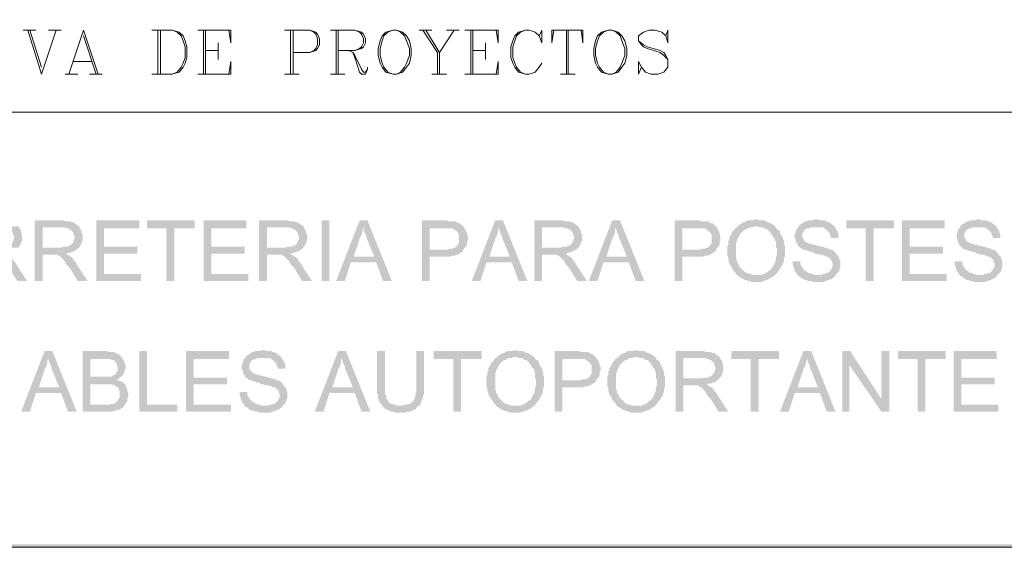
# Model space of a CAD drawing. Header units: millimetres. Extents: x 8 to 202, y 3 to 294.
# Tile 6 of 11: x 113 to 156, y 3 to 26. Entities that reach past the tile are written whole.
import ezdxf

# ---------------------------------------------------------------- set-up
doc = ezdxf.new("R2010")
doc.units = ezdxf.units.MM
doc.layers.add('DGE_CONTORNOS', color=7, linetype='Continuous', lineweight=0)
doc.layers.add('DGE_RELLENO', color=7, linetype='Continuous', lineweight=0)

msp = doc.modelspace()

# ---------------------------------------------------------------- hatches: boundary and pattern name
at = {"layer": 'DGE_RELLENO', "true_color": 0x000000}
for points in [[(113.2417, 17.1733), (112.4797, 17.131), (112.6067, 17.131), (112.6913, 17.0886), (112.776, 17.0886), (112.8183, 17.0463), (112.8607, 17.0463), (112.903, 17.0039), (112.9453, 16.9616), (112.9877, 16.9193), (113.03, 16.8346), (113.03, 16.7923), (113.0723, 16.7076), (113.0723, 16.6653), (113.03, 16.5806), (113.03, 16.5383), (112.9877, 16.4536), (112.9453, 16.4113), (112.903, 16.3689), (112.8607, 16.3266), (112.776, 16.3266), (112.776, 16.2843), (112.5643, 16.2843), (112.4797, 16.2419), (111.6753, 16.2419), (113.2417, 16.2419), (113.284, 16.2843), (113.3263, 16.3689), (113.3687, 16.4113), (113.3687, 16.4959), (113.411, 16.5383), (113.411, 16.8346), (113.3687, 16.8769), (113.3687, 16.9616), (113.3263, 17.0463), (113.284, 17.0886), (113.284, 17.131)], [(115.1043, 17.4273), (113.9613, 17.4273), (113.9613, 14.8026), (114.3, 14.8026), (114.3, 15.9456), (114.681, 15.9456), (115.316, 15.988), (115.3583, 15.988), (115.443, 16.0303), (115.5277, 16.0303), (115.57, 16.0726), (115.6547, 16.0726), (115.697, 16.115), (115.7817, 16.1573), (115.824, 16.1996), (115.8663, 16.2419), (114.3, 16.2419), (114.3, 17.131), (115.1043, 17.131), (115.8663, 17.1733), (115.824, 17.2156), (115.7393, 17.2579), (115.697, 17.3003), (115.6547, 17.3426), (115.57, 17.3426), (115.4853, 17.3849), (115.2737, 17.3849), (115.189, 17.4273)], [(115.8663, 17.1733), (115.1043, 17.131), (115.2313, 17.131), (115.316, 17.0886), (115.4007, 17.0886), (115.443, 17.0463), (115.4853, 17.0463), (115.5277, 17.0039), (115.57, 16.9616), (115.6123, 16.9193), (115.6547, 16.8346), (115.6547, 16.7923), (115.697, 16.7076), (115.697, 16.6653), (115.6547, 16.5806), (115.6547, 16.5383), (115.6123, 16.4536), (115.57, 16.4113), (115.5277, 16.3689), (115.4853, 16.3266), (115.4007, 16.3266), (115.4007, 16.2843), (115.189, 16.2843), (115.1043, 16.2419), (114.3, 16.2419), (115.8663, 16.2419), (115.9087, 16.2843), (115.951, 16.3689), (115.9933, 16.4113), (115.9933, 16.4959), (116.0357, 16.5383), (116.0357, 16.8346), (115.9933, 16.8769), (115.9933, 16.9616), (115.951, 17.0463), (115.9087, 17.0886), (115.9087, 17.131)], [(118.491, 17.4273), (116.6283, 17.4273), (116.6283, 14.8026), (118.5757, 14.8026), (118.5757, 15.0989), (116.967, 15.0989), (116.967, 15.988), (118.4063, 15.988), (118.4063, 16.2843), (116.967, 16.2843), (116.967, 17.0886), (118.491, 17.0886)], [(120.904, 17.4273), (118.8297, 17.4273), (118.8297, 17.0886), (119.6763, 17.0886), (119.6763, 14.8026), (120.015, 14.8026), (120.015, 17.0886), (120.904, 17.0886)], [(123.1477, 17.4273), (121.285, 17.4273), (121.285, 14.8026), (123.2323, 14.8026), (123.2323, 15.0989), (121.6237, 15.0989), (121.6237, 15.988), (123.063, 15.988), (123.063, 16.2843), (121.6237, 16.2843), (121.6237, 17.0886), (123.1477, 17.0886)], [(124.841, 17.4273), (123.698, 17.4273), (123.698, 14.8026), (124.0367, 14.8026), (124.0367, 15.9456), (124.4177, 15.9456), (125.0527, 15.988), (125.095, 15.988), (125.1797, 16.0303), (125.2643, 16.0303), (125.3067, 16.0726), (125.3913, 16.0726), (125.4337, 16.115), (125.5183, 16.1573), (125.5607, 16.1996), (125.603, 16.2419), (124.0367, 16.2419), (124.0367, 17.131), (124.841, 17.131), (125.603, 17.1733), (125.5607, 17.2156), (125.476, 17.2579), (125.4337, 17.3003), (125.3913, 17.3426), (125.3067, 17.3426), (125.222, 17.3849), (125.0103, 17.3849), (124.9257, 17.4273)], [(125.603, 17.1733), (124.841, 17.131), (124.968, 17.131), (125.0527, 17.0886), (125.1373, 17.0886), (125.1797, 17.0463), (125.222, 17.0463), (125.2643, 17.0039), (125.3067, 16.9616), (125.349, 16.9193), (125.3913, 16.8346), (125.3913, 16.7923), (125.4337, 16.7076), (125.4337, 16.6653), (125.3913, 16.5806), (125.3913, 16.5383), (125.349, 16.4536), (125.3067, 16.4113), (125.2643, 16.3689), (125.222, 16.3266), (125.1373, 16.3266), (125.1373, 16.2843), (124.9257, 16.2843), (124.841, 16.2419), (124.0367, 16.2419), (125.603, 16.2419), (125.6453, 16.2843), (125.6877, 16.3689), (125.73, 16.4113), (125.73, 16.4959), (125.7723, 16.5383), (125.7723, 16.8346), (125.73, 16.8769), (125.73, 16.9616), (125.6877, 17.0463), (125.6453, 17.0886), (125.6453, 17.131)], [(126.4073, 17.4273), (126.746, 17.4273), (126.746, 14.8026), (126.4073, 14.8026), (126.4073, 17.4273)], [(128.397, 17.4273), (128.0583, 17.4273), (127.0423, 14.8026), (127.4233, 14.8026), (127.6773, 15.607), (128.778, 15.607), (127.8043, 15.8609), (128.0583, 16.623), (128.0583, 16.6653), (128.1007, 16.7076), (128.143, 16.7923), (128.143, 16.8346), (128.1853, 16.9193), (128.1853, 17.0463), (128.2277, 17.131)], [(128.397, 17.4273), (128.2277, 17.131), (128.2277, 17.0463), (128.27, 16.9616), (128.27, 16.9193), (128.3123, 16.8346), (128.3547, 16.7499), (128.3547, 16.6653), (128.397, 16.5806), (128.6933, 15.8609), (127.8043, 15.8609), (128.778, 15.607), (129.0743, 14.8026), (129.4553, 14.8026)], [(131.7413, 17.4273), (130.7677, 17.4273), (130.7677, 14.8026), (131.1063, 14.8026), (131.1063, 15.8609), (131.9953, 15.8609), (132.08, 15.9033), (132.207, 15.9033), (132.2917, 15.9456), (132.334, 15.9456), (132.3763, 15.988), (132.461, 16.0303), (132.5033, 16.0726), (132.5457, 16.0726), (132.5457, 16.115), (131.1063, 16.1573), (131.1063, 17.0886), (131.7837, 17.0886), (132.588, 17.131), (132.5457, 17.1733), (132.5033, 17.2156), (132.461, 17.2579), (132.4187, 17.3003), (132.334, 17.3003), (132.2917, 17.3426), (132.207, 17.3849), (132.1223, 17.3849), (131.9107, 17.3849), (131.826, 17.4273)], [(132.588, 17.131), (131.7837, 17.0886), (132.08, 17.0886), (132.1223, 17.0463), (132.207, 17.0039), (132.2493, 16.9616), (132.2917, 16.9193), (132.334, 16.8769), (132.3763, 16.7923), (132.3763, 16.4536), (132.334, 16.4113), (132.2917, 16.3266), (132.2493, 16.2843), (132.207, 16.2419), (132.1647, 16.2419), (132.08, 16.1996), (131.953, 16.1996), (131.8683, 16.1573), (131.1063, 16.1573), (132.5457, 16.115), (132.588, 16.1996), (132.6303, 16.2419), (132.6727, 16.2843), (132.715, 16.3689), (132.715, 16.4959), (132.7573, 16.5806), (132.7573, 16.7499), (132.715, 16.7923), (132.715, 16.8769), (132.6727, 16.9616), (132.6727, 17.0039), (132.6303, 17.0463)], [(134.2813, 17.4273), (133.9427, 17.4273), (132.9267, 14.8026), (133.3077, 14.8026), (133.5617, 15.607), (134.6623, 15.607), (133.6887, 15.8609), (133.9427, 16.623), (133.9427, 16.6653), (133.985, 16.7076), (134.0273, 16.7923), (134.0273, 16.8346), (134.0697, 16.9193), (134.0697, 17.0463), (134.112, 17.131)], [(134.2813, 17.4273), (134.112, 17.131), (134.112, 17.0463), (134.1543, 16.9616), (134.1543, 16.9193), (134.1967, 16.8346), (134.239, 16.7499), (134.239, 16.6653), (134.2813, 16.5806), (134.5777, 15.8609), (133.6887, 15.8609), (134.6623, 15.607), (134.9587, 14.8026), (135.3397, 14.8026)], [(136.779, 17.4273), (135.636, 17.4273), (135.636, 14.8026), (135.9747, 14.8026), (135.9747, 15.9456), (136.3557, 15.9456), (136.9907, 15.988), (137.033, 15.988), (137.1177, 16.0303), (137.2023, 16.0303), (137.2447, 16.0726), (137.3293, 16.0726), (137.3717, 16.115), (137.4563, 16.1573), (137.4987, 16.1996), (137.541, 16.2419), (135.9747, 16.2419), (135.9747, 17.131), (136.779, 17.131), (137.541, 17.1733), (137.4987, 17.2156), (137.414, 17.2579), (137.3717, 17.3003), (137.3293, 17.3426), (137.2447, 17.3426), (137.16, 17.3849), (136.9483, 17.3849), (136.8637, 17.4273)], [(137.541, 17.1733), (136.779, 17.131), (136.906, 17.131), (136.9907, 17.0886), (137.0753, 17.0886), (137.1177, 17.0463), (137.16, 17.0463), (137.2023, 17.0039), (137.2447, 16.9616), (137.287, 16.9193), (137.3293, 16.8346), (137.3293, 16.7923), (137.3717, 16.7076), (137.3717, 16.6653), (137.3293, 16.5806), (137.3293, 16.5383), (137.287, 16.4536), (137.2447, 16.4113), (137.2023, 16.3689), (137.16, 16.3266), (137.0753, 16.3266), (137.0753, 16.2843), (136.8637, 16.2843), (136.779, 16.2419), (135.9747, 16.2419), (137.541, 16.2419), (137.5833, 16.2843), (137.6257, 16.3689), (137.668, 16.4113), (137.668, 16.4959), (137.7103, 16.5383), (137.7103, 16.8346), (137.668, 16.8769), (137.668, 16.9616), (137.6257, 17.0463), (137.5833, 17.0886), (137.5833, 17.131)], [(139.3613, 17.4273), (139.0227, 17.4273), (138.0067, 14.8026), (138.3877, 14.8026), (138.6417, 15.607), (139.7423, 15.607), (138.7687, 15.8609), (139.0227, 16.623), (139.0227, 16.6653), (139.065, 16.7076), (139.1073, 16.7923), (139.1073, 16.8346), (139.1497, 16.9193), (139.1497, 17.0463), (139.192, 17.131)], [(139.3613, 17.4273), (139.192, 17.131), (139.192, 17.0463), (139.2343, 16.9616), (139.2343, 16.9193), (139.2767, 16.8346), (139.319, 16.7499), (139.319, 16.6653), (139.3613, 16.5806), (139.6577, 15.8609), (138.7687, 15.8609), (139.7423, 15.607), (140.0387, 14.8026), (140.4197, 14.8026)], [(142.7057, 17.4273), (141.732, 17.4273), (141.732, 14.8026), (142.0707, 14.8026), (142.0707, 15.8609), (142.9597, 15.8609), (143.0443, 15.9033), (143.1713, 15.9033), (143.256, 15.9456), (143.2983, 15.9456), (143.3407, 15.988), (143.4253, 16.0303), (143.4677, 16.0726), (143.51, 16.0726), (143.51, 16.115), (142.0707, 16.1573), (142.0707, 17.0886), (142.748, 17.0886), (143.5523, 17.131), (143.51, 17.1733), (143.4677, 17.2156), (143.4253, 17.2579), (143.383, 17.3003), (143.2983, 17.3003), (143.256, 17.3426), (143.1713, 17.3849), (143.0867, 17.3849), (142.875, 17.3849), (142.7903, 17.4273)], [(143.5523, 17.131), (142.748, 17.0886), (143.0443, 17.0886), (143.0867, 17.0463), (143.1713, 17.0039), (143.2137, 16.9616), (143.256, 16.9193), (143.2983, 16.8769), (143.3407, 16.7923), (143.3407, 16.4536), (143.2983, 16.4113), (143.256, 16.3266), (143.2137, 16.2843), (143.1713, 16.2419), (143.129, 16.2419), (143.0443, 16.1996), (142.9173, 16.1996), (142.8327, 16.1573), (142.0707, 16.1573), (143.51, 16.115), (143.5523, 16.1996), (143.5947, 16.2419), (143.637, 16.2843), (143.6793, 16.3689), (143.6793, 16.4959), (143.7217, 16.5806), (143.7217, 16.7499), (143.6793, 16.7923), (143.6793, 16.8769), (143.637, 16.9616), (143.637, 17.0039), (143.5947, 17.0463)], [(144.4837, 17.1733), (144.4413, 17.131), (144.3567, 17.0886), (144.3567, 17.0463), (144.3143, 17.0039), (144.272, 16.9616), (144.2297, 16.9193), (144.1873, 16.8346), (144.1873, 16.7923), (144.145, 16.7499), (144.1027, 16.6653), (144.1027, 16.5806), (144.0603, 16.5383), (144.0603, 16.3689), (144.018, 16.3266), (144.018, 15.9033), (144.0603, 15.8186), (144.0603, 15.6916), (144.1027, 15.607), (144.1027, 15.5646), (144.145, 15.4799), (144.1873, 15.4376), (144.1873, 15.3953), (144.2297, 15.3529), (144.272, 15.2683), (144.3143, 15.2259), (144.3567, 15.1836), (144.399, 15.0989), (144.4413, 15.0566), (144.4837, 15.0143), (144.5683, 14.972), (144.6107, 14.9296), (144.653, 14.9296), (144.6953, 14.8873), (144.78, 14.8449), (144.8223, 14.8449), (144.907, 14.8026), (144.9917, 14.8026), (145.034, 14.7603), (145.288, 14.7603), (145.4997, 14.7603), (145.5843, 14.8026), (145.6267, 14.8026), (145.7113, 14.8449), (145.7537, 14.8449), (145.8383, 14.8873), (145.923, 14.9296), (145.9653, 14.972), (146.05, 15.0143), (146.0923, 15.0566), (145.1187, 15.0566), (145.034, 15.0989), (144.9917, 15.0989), (144.907, 15.1413), (144.8647, 15.1413), (144.78, 15.1836), (144.7377, 15.2259), (144.6953, 15.2683), (144.653, 15.3106), (144.6107, 15.3529), (144.5683, 15.3953), (144.526, 15.4376), (144.526, 15.4799), (144.4837, 15.5646), (144.4413, 15.607), (144.4413, 15.6916), (144.399, 15.7763), (144.399, 16.4536), (144.4413, 16.5383), (144.4413, 16.5806), (144.4837, 16.6653), (144.526, 16.7076), (144.526, 16.7499), (144.5683, 16.8346), (144.6107, 16.8769), (144.653, 16.9193), (144.6953, 16.9616), (144.7377, 17.0039), (144.8223, 17.0463), (144.8647, 17.0463), (144.907, 17.0886), (144.9917, 17.131), (145.1187, 17.131), (145.2033, 17.1733), (145.288, 17.1733)], [(145.288, 17.4696), (145.2033, 17.4696), (145.1187, 17.4273), (144.907, 17.4273), (144.8223, 17.3849), (144.78, 17.3426), (144.6953, 17.3426), (144.653, 17.3003), (144.5683, 17.2579), (144.526, 17.2156), (144.4837, 17.1733), (145.3303, 17.1733), (145.415, 17.131), (145.542, 17.131), (145.6267, 17.0886), (145.669, 17.0463), (145.7537, 17.0463), (145.796, 17.0039), (145.8383, 16.9616), (145.8807, 16.9193), (145.923, 16.8346), (145.9653, 16.7923), (146.0077, 16.7076), (146.05, 16.6653), (146.0923, 16.623), (146.0923, 16.5383), (146.1347, 16.4959), (146.1347, 16.2419), (146.177, 16.1996), (146.177, 15.9456), (146.1347, 15.8609), (146.1347, 15.7339), (146.0923, 15.6493), (146.0923, 15.607), (146.05, 15.5223), (146.0077, 15.4799), (146.0077, 15.4376), (145.9653, 15.3953), (145.923, 15.3106), (145.8383, 15.2683), (145.796, 15.2259), (145.7537, 15.1836), (145.669, 15.1413), (145.6267, 15.0989), (145.542, 15.0989), (145.4997, 15.0566), (145.288, 15.0566), (146.0923, 15.0566), (146.1347, 15.0989), (146.177, 15.1413), (146.2193, 15.2259), (146.2617, 15.2683), (146.304, 15.3106), (146.3463, 15.3953), (146.3887, 15.4799), (146.431, 15.5223), (146.431, 15.607), (146.4733, 15.6493), (146.4733, 15.8186), (146.5157, 15.8609), (146.5157, 16.3266), (146.4733, 16.4113), (146.4733, 16.5383), (146.431, 16.623), (146.431, 16.6653), (146.3887, 16.7499), (146.3463, 16.7923), (146.3463, 16.8346), (146.304, 16.8769), (146.304, 16.9616), (146.2617, 17.0039), (146.177, 17.0463), (146.1347, 17.0886), (146.0923, 17.1733), (146.05, 17.2156), (145.9653, 17.2579), (145.923, 17.3003), (145.8807, 17.3003), (145.8383, 17.3426), (145.7537, 17.3426), (145.7113, 17.3849), (145.6267, 17.4273), (145.415, 17.4273), (145.3303, 17.4696)], [(147.8703, 17.4696), (147.7857, 17.4696), (147.7433, 17.4273), (147.5317, 17.4273), (147.447, 17.3849), (147.4047, 17.3849), (147.32, 17.3426), (147.2777, 17.3003), (147.193, 17.2579), (147.1507, 17.2156), (147.1083, 17.1733), (147.066, 17.0886), (147.0237, 17.0886), (147.0237, 17.0039), (146.9813, 16.9616), (146.9813, 16.8769), (146.939, 16.7923), (146.939, 16.6653), (146.9813, 16.623), (146.9813, 16.5383), (147.0237, 16.4536), (147.0237, 16.4113), (147.066, 16.4113), (147.066, 16.3266), (147.1507, 16.2843), (147.193, 16.2419), (147.2353, 16.1996), (147.32, 16.1573), (147.3623, 16.1573), (147.447, 16.115), (147.4893, 16.115), (147.574, 16.0726), (147.6587, 16.0726), (147.7433, 16.0303), (147.828, 15.988), (147.8703, 15.988), (147.9973, 15.9456), (148.1243, 15.9456), (148.209, 15.9033), (148.2513, 15.9033), (148.2937, 15.8609), (148.3783, 15.8609), (148.4207, 15.8186), (148.463, 15.7763), (148.5053, 15.7339), (148.5477, 15.6916), (148.5477, 15.6493), (148.59, 15.5646), (148.59, 15.4376), (148.5477, 15.3529), (148.5053, 15.2683), (148.463, 15.2259), (148.4207, 15.1836), (148.3783, 15.1413), (148.2937, 15.1413), (148.2513, 15.0989), (148.1667, 15.0989), (148.082, 15.0566), (147.066, 15.0566), (147.1083, 15.0143), (147.193, 14.972), (147.2353, 14.9296), (147.32, 14.8873), (147.3623, 14.8449), (147.447, 14.8449), (147.5317, 14.8026), (147.6587, 14.8026), (147.701, 14.7603), (147.955, 14.7603), (148.209, 14.7603), (148.2513, 14.8026), (148.336, 14.8026), (148.3783, 14.8449), (148.463, 14.8449), (148.463, 14.8873), (148.5477, 14.8873), (148.59, 14.9296), (148.6747, 14.972), (148.717, 15.0566), (148.7593, 15.0989), (148.8017, 15.1413), (148.844, 15.1836), (148.8863, 15.2683), (148.8863, 15.3106), (148.9287, 15.3953), (148.9287, 15.6493), (148.8863, 15.7339), (148.8863, 15.7763), (148.844, 15.8609), (148.8017, 15.9033), (148.7593, 15.9456), (148.717, 16.0303), (148.6747, 16.0726), (148.6323, 16.115), (148.5477, 16.1573), (148.463, 16.1573), (148.463, 16.1996), (148.3783, 16.1996), (148.2937, 16.2419), (148.2513, 16.2419), (148.1667, 16.2843), (148.082, 16.2843), (147.9973, 16.3266), (147.9127, 16.3266), (147.828, 16.3689), (147.7433, 16.3689), (147.6587, 16.4113), (147.574, 16.4113), (147.4893, 16.4536), (147.447, 16.4959), (147.4047, 16.4959), (147.3623, 16.5383), (147.3623, 16.5806), (147.32, 16.623), (147.2777, 16.6653), (147.2777, 16.8769), (147.32, 16.9193), (147.3623, 17.0039), (147.4047, 17.0463), (147.447, 17.0463), (147.4893, 17.0886), (147.574, 17.0886), (147.6163, 17.131), (148.6747, 17.131), (148.6323, 17.2156), (148.5477, 17.2579), (148.5053, 17.3003), (148.463, 17.3426), (148.3783, 17.3426), (148.3783, 17.3849), (148.2937, 17.3849), (148.2513, 17.4273), (148.0397, 17.4273), (147.955, 17.4696)], [(148.6747, 17.131), (147.8703, 17.131), (148.1667, 17.131), (148.209, 17.0886), (148.2937, 17.0463), (148.336, 17.0039), (148.3783, 16.9616), (148.4207, 16.9193), (148.463, 16.8769), (148.463, 16.7923), (148.5053, 16.7499), (148.5053, 16.6653), (148.844, 16.6653), (148.844, 16.8346), (148.8017, 16.8769), (148.8017, 16.9616), (148.7593, 17.0039), (148.717, 17.0886)], [(151.257, 17.4273), (149.1827, 17.4273), (149.1827, 17.0886), (150.0293, 17.0886), (150.0293, 14.8026), (150.368, 14.8026), (150.368, 17.0886), (151.257, 17.0886)], [(153.4583, 17.4273), (151.5957, 17.4273), (151.5957, 14.8026), (153.543, 14.8026), (153.543, 15.0989), (151.9343, 15.0989), (151.9343, 15.988), (153.3737, 15.988), (153.3737, 16.2843), (151.9343, 16.2843), (151.9343, 17.0886), (153.4583, 17.0886)], [(154.8977, 17.4696), (154.813, 17.4696), (154.7707, 17.4273), (154.559, 17.4273), (154.4743, 17.3849), (154.432, 17.3849), (154.3473, 17.3426), (154.305, 17.3003), (154.2203, 17.2579), (154.178, 17.2156), (154.1357, 17.1733), (154.0933, 17.0886), (154.051, 17.0886), (154.051, 17.0039), (154.0087, 16.9616), (154.0087, 16.8769), (153.9663, 16.7923), (153.9663, 16.6653), (154.0087, 16.623), (154.0087, 16.5383), (154.051, 16.4536), (154.051, 16.4113), (154.0933, 16.4113), (154.0933, 16.3266), (154.178, 16.2843), (154.2203, 16.2419), (154.2627, 16.1996), (154.3473, 16.1573), (154.3897, 16.1573), (154.4743, 16.115), (154.5167, 16.115), (154.6013, 16.0726), (154.686, 16.0726), (154.7707, 16.0303), (154.8553, 15.988), (154.8977, 15.988), (155.0247, 15.9456), (155.1517, 15.9456), (155.2363, 15.9033), (155.2787, 15.9033), (155.321, 15.8609), (155.4057, 15.8609), (155.448, 15.8186), (155.4903, 15.7763), (155.5327, 15.7339), (155.575, 15.6916), (155.575, 15.6493), (155.6173, 15.5646), (155.6173, 15.4376), (155.575, 15.3529), (155.5327, 15.2683), (155.4903, 15.2259), (155.448, 15.1836), (155.4057, 15.1413), (155.321, 15.1413), (155.2787, 15.0989), (155.194, 15.0989), (155.1093, 15.0566), (154.0933, 15.0566), (154.1357, 15.0143), (154.2203, 14.972), (154.2627, 14.9296), (154.3473, 14.8873), (154.3897, 14.8449), (154.4743, 14.8449), (154.559, 14.8026), (154.686, 14.8026), (154.7283, 14.7603), (154.9823, 14.7603), (155.2363, 14.7603), (155.2787, 14.8026), (155.3633, 14.8026), (155.4057, 14.8449), (155.4903, 14.8449), (155.4903, 14.8873), (155.575, 14.8873), (155.6173, 14.9296), (155.702, 14.972), (155.7443, 15.0566), (155.7867, 15.0989), (155.829, 15.1413), (155.8713, 15.1836), (155.9137, 15.2683), (155.9137, 15.3106), (155.956, 15.3953), (155.956, 15.6493), (155.9137, 15.7339), (155.9137, 15.7763), (155.8713, 15.8609), (155.829, 15.9033), (155.7867, 15.9456), (155.7443, 16.0303), (155.702, 16.0726), (155.6597, 16.115), (155.575, 16.1573), (155.4903, 16.1573), (155.4903, 16.1996), (155.4057, 16.1996), (155.321, 16.2419), (155.2787, 16.2419), (155.194, 16.2843), (155.1093, 16.2843), (155.0247, 16.3266), (154.94, 16.3266), (154.8553, 16.3689), (154.7707, 16.3689), (154.686, 16.4113), (154.6013, 16.4113), (154.5167, 16.4536), (154.4743, 16.4959), (154.432, 16.4959), (154.3897, 16.5383), (154.3897, 16.5806), (154.3473, 16.623), (154.305, 16.6653), (154.305, 16.8769), (154.3473, 16.9193), (154.3897, 17.0039), (154.432, 17.0463), (154.4743, 17.0463), (154.5167, 17.0886), (154.6013, 17.0886), (154.6437, 17.131), (155.702, 17.131), (155.6597, 17.2156), (155.575, 17.2579), (155.5327, 17.3003), (155.4903, 17.3426), (155.4057, 17.3426), (155.4057, 17.3849), (155.321, 17.3849), (155.2787, 17.4273), (155.067, 17.4273), (154.9823, 17.4696)], [(155.702, 17.131), (154.8977, 17.131), (155.194, 17.131), (155.2363, 17.0886), (155.321, 17.0463), (155.3633, 17.0039), (155.4057, 16.9616), (155.448, 16.9193), (155.4903, 16.8769), (155.4903, 16.7923), (155.5327, 16.7499), (155.5327, 16.6653), (155.8713, 16.6653), (155.8713, 16.8346), (155.829, 16.8769), (155.829, 16.9616), (155.7867, 17.0039), (155.7443, 17.0886)], [(112.6913, 15.988), (112.0563, 15.9456), (112.3103, 15.9456), (112.3527, 15.9033), (112.4373, 15.8609), (112.4797, 15.8186), (112.522, 15.7763), (112.6067, 15.6916), (112.649, 15.6493), (112.649, 15.607), (112.6913, 15.5646), (112.7337, 15.4799), (112.776, 15.4376), (112.8607, 15.3529), (113.1993, 14.8026), (113.6227, 14.8026), (113.157, 15.5223), (113.1147, 15.607), (113.0723, 15.6493), (113.03, 15.6916), (112.9877, 15.7763), (112.9453, 15.8186), (112.903, 15.8609), (112.8607, 15.8609), (112.8183, 15.9033), (112.7337, 15.9456)], [(115.316, 15.988), (114.681, 15.9456), (114.935, 15.9456), (114.9773, 15.9033), (115.062, 15.8609), (115.1043, 15.8186), (115.1467, 15.7763), (115.2313, 15.6916), (115.2737, 15.6493), (115.2737, 15.607), (115.316, 15.5646), (115.3583, 15.4799), (115.4007, 15.4376), (115.4853, 15.3529), (115.824, 14.8026), (116.2473, 14.8026), (115.7817, 15.5223), (115.7393, 15.607), (115.697, 15.6493), (115.6547, 15.6916), (115.6123, 15.7763), (115.57, 15.8186), (115.5277, 15.8609), (115.4853, 15.8609), (115.443, 15.9033), (115.3583, 15.9456)], [(125.0527, 15.988), (124.4177, 15.9456), (124.6717, 15.9456), (124.714, 15.9033), (124.7987, 15.8609), (124.841, 15.8186), (124.8833, 15.7763), (124.968, 15.6916), (125.0103, 15.6493), (125.0103, 15.607), (125.0527, 15.5646), (125.095, 15.4799), (125.1373, 15.4376), (125.222, 15.3529), (125.5607, 14.8026), (125.984, 14.8026), (125.5183, 15.5223), (125.476, 15.607), (125.4337, 15.6493), (125.3913, 15.6916), (125.349, 15.7763), (125.3067, 15.8186), (125.2643, 15.8609), (125.222, 15.8609), (125.1797, 15.9033), (125.095, 15.9456)], [(136.9907, 15.988), (136.3557, 15.9456), (136.6097, 15.9456), (136.652, 15.9033), (136.7367, 15.8609), (136.779, 15.8186), (136.8213, 15.7763), (136.906, 15.6916), (136.9483, 15.6493), (136.9483, 15.607), (136.9907, 15.5646), (137.033, 15.4799), (137.0753, 15.4376), (137.16, 15.3529), (137.4987, 14.8026), (137.922, 14.8026), (137.4563, 15.5223), (137.414, 15.607), (137.3717, 15.6493), (137.3293, 15.6916), (137.287, 15.7763), (137.2447, 15.8186), (137.2023, 15.8609), (137.16, 15.8609), (137.1177, 15.9033), (137.033, 15.9456)], [(147.193, 15.6493), (146.8543, 15.6493), (146.8543, 15.4799), (146.8967, 15.4376), (146.8967, 15.3529), (146.939, 15.3106), (146.939, 15.2259), (146.9813, 15.1836), (147.0237, 15.1413), (147.066, 15.0566), (147.955, 15.0566), (147.828, 15.0566), (147.7433, 15.0989), (147.6587, 15.0989), (147.6163, 15.1413), (147.5317, 15.1413), (147.4893, 15.1836), (147.447, 15.2259), (147.3623, 15.2683), (147.32, 15.3106), (147.2777, 15.3529), (147.2777, 15.3953), (147.2353, 15.4376), (147.193, 15.5223), (147.193, 15.607)], [(154.2203, 15.6493), (153.8817, 15.6493), (153.8817, 15.4799), (153.924, 15.4376), (153.924, 15.3529), (153.9663, 15.3106), (153.9663, 15.2259), (154.0087, 15.1836), (154.051, 15.1413), (154.0933, 15.0566), (154.9823, 15.0566), (154.8553, 15.0566), (154.7707, 15.0989), (154.686, 15.0989), (154.6437, 15.1413), (154.559, 15.1413), (154.5167, 15.1836), (154.4743, 15.2259), (154.3897, 15.2683), (154.3473, 15.3106), (154.305, 15.3529), (154.305, 15.3953), (154.2627, 15.4376), (154.2203, 15.5223), (154.2203, 15.607)], [(114.7233, 11.7546), (114.3847, 11.7546), (113.3687, 9.13), (113.7497, 9.13), (114.0037, 9.9343), (115.1043, 9.9343), (114.1307, 10.1883), (114.3847, 10.9503), (114.3847, 10.9926), (114.427, 11.0349), (114.4693, 11.1196), (114.4693, 11.1619), (114.5117, 11.2466), (114.5117, 11.3736), (114.554, 11.4583)], [(114.7233, 11.7546), (114.554, 11.4583), (114.554, 11.3736), (114.5963, 11.289), (114.5963, 11.2466), (114.6387, 11.1619), (114.681, 11.0773), (114.681, 10.9926), (114.7233, 10.9079), (115.0197, 10.1883), (114.1307, 10.1883), (115.1043, 9.9343), (115.4007, 9.13), (115.7817, 9.13)], [(117.0093, 11.7546), (116.0357, 11.7546), (116.0357, 9.13), (117.348, 9.13), (117.3903, 9.1723), (117.475, 9.1723), (117.5597, 9.2146), (117.6443, 9.2146), (117.6867, 9.257), (117.729, 9.2993), (117.7713, 9.2993), (117.8137, 9.3416), (117.856, 9.4263), (116.3743, 9.4263), (116.3743, 10.3153), (117.0093, 10.3153), (117.856, 10.3576), (117.7713, 10.3999), (117.729, 10.4423), (117.6867, 10.4423), (117.602, 10.4846), (117.5173, 10.5269), (117.602, 10.5693), (117.6443, 10.6116), (116.3743, 10.6539), (116.3743, 11.4159), (117.7713, 11.4159), (117.729, 11.5006), (117.6867, 11.5429), (117.6443, 11.5853), (117.5597, 11.6276), (117.5173, 11.6699), (117.475, 11.6699), (117.3903, 11.7123), (117.1787, 11.7123), (117.094, 11.7546)], [(118.8297, 11.7546), (118.491, 11.7546), (118.491, 9.13), (120.142, 9.13), (120.142, 9.4263), (118.8297, 9.4263)], [(122.3857, 11.7546), (120.523, 11.7546), (120.523, 9.13), (122.4703, 9.13), (122.4703, 9.4263), (120.8617, 9.4263), (120.8617, 10.3153), (122.301, 10.3153), (122.301, 10.6116), (120.8617, 10.6116), (120.8617, 11.4159), (122.3857, 11.4159)], [(123.8673, 11.797), (123.7827, 11.797), (123.7403, 11.7546), (123.5287, 11.7546), (123.444, 11.7123), (123.4017, 11.7123), (123.317, 11.6699), (123.2747, 11.6276), (123.19, 11.5853), (123.1477, 11.5429), (123.1053, 11.5006), (123.063, 11.4159), (123.0207, 11.4159), (123.0207, 11.3313), (122.9783, 11.289), (122.9783, 11.2043), (122.936, 11.1196), (122.936, 10.9926), (122.9783, 10.9503), (122.9783, 10.8656), (123.0207, 10.781), (123.0207, 10.7386), (123.063, 10.7386), (123.063, 10.6539), (123.1477, 10.6116), (123.19, 10.5693), (123.2323, 10.5269), (123.317, 10.4846), (123.3593, 10.4846), (123.444, 10.4423), (123.4863, 10.4423), (123.571, 10.3999), (123.6557, 10.3999), (123.7403, 10.3576), (123.825, 10.3153), (123.8673, 10.3153), (123.9943, 10.273), (124.1213, 10.273), (124.206, 10.2306), (124.2483, 10.2306), (124.2907, 10.1883), (124.3753, 10.1883), (124.4177, 10.1459), (124.46, 10.1036), (124.5023, 10.0613), (124.5447, 10.0189), (124.5447, 9.9766), (124.587, 9.8919), (124.587, 9.765), (124.5447, 9.6803), (124.5023, 9.5956), (124.46, 9.5533), (124.4177, 9.5109), (124.3753, 9.4686), (124.2907, 9.4686), (124.2483, 9.4263), (124.1637, 9.4263), (124.079, 9.3839), (123.063, 9.3839), (123.1053, 9.3416), (123.19, 9.2993), (123.2323, 9.257), (123.317, 9.2146), (123.3593, 9.1723), (123.444, 9.1723), (123.5287, 9.13), (123.6557, 9.13), (123.698, 9.0876), (123.952, 9.0876), (124.206, 9.0876), (124.2483, 9.13), (124.333, 9.13), (124.3753, 9.1723), (124.46, 9.1723), (124.46, 9.2146), (124.5447, 9.2146), (124.587, 9.257), (124.6717, 9.2993), (124.714, 9.3839), (124.7563, 9.4263), (124.7987, 9.4686), (124.841, 9.5109), (124.8833, 9.5956), (124.8833, 9.638), (124.9257, 9.7226), (124.9257, 9.9766), (124.8833, 10.0613), (124.8833, 10.1036), (124.841, 10.1883), (124.7987, 10.2306), (124.7563, 10.273), (124.714, 10.3576), (124.6717, 10.3999), (124.6293, 10.4423), (124.5447, 10.4846), (124.46, 10.4846), (124.46, 10.5269), (124.3753, 10.5269), (124.2907, 10.5693), (124.2483, 10.5693), (124.1637, 10.6116), (124.079, 10.6116), (123.9943, 10.6539), (123.9097, 10.6539), (123.825, 10.6963), (123.7403, 10.6963), (123.6557, 10.7386), (123.571, 10.7386), (123.4863, 10.781), (123.444, 10.8233), (123.4017, 10.8233), (123.3593, 10.8656), (123.3593, 10.9079), (123.317, 10.9503), (123.2747, 10.9926), (123.2747, 11.2043), (123.317, 11.2466), (123.3593, 11.3313), (123.4017, 11.3736), (123.444, 11.3736), (123.4863, 11.4159), (123.571, 11.4159), (123.6133, 11.4583), (124.6717, 11.4583), (124.6293, 11.5429), (124.5447, 11.5853), (124.5023, 11.6276), (124.46, 11.6699), (124.3753, 11.6699), (124.3753, 11.7123), (124.2907, 11.7123), (124.2483, 11.7546), (124.0367, 11.7546), (123.952, 11.797)], [(127.4657, 11.7546), (127.127, 11.7546), (126.111, 9.13), (126.492, 9.13), (126.746, 9.9343), (127.8467, 9.9343), (126.873, 10.1883), (127.127, 10.9503), (127.127, 10.9926), (127.1693, 11.0349), (127.2117, 11.1196), (127.2117, 11.1619), (127.254, 11.2466), (127.254, 11.3736), (127.2963, 11.4583)], [(127.4657, 11.7546), (127.2963, 11.4583), (127.2963, 11.3736), (127.3387, 11.289), (127.3387, 11.2466), (127.381, 11.1619), (127.4233, 11.0773), (127.4233, 10.9926), (127.4657, 10.9079), (127.762, 10.1883), (126.873, 10.1883), (127.8467, 9.9343), (128.143, 9.13), (128.524, 9.13)], [(129.159, 11.7546), (128.8203, 11.7546), (128.8203, 9.8919), (128.8627, 9.8073), (128.8627, 9.6803), (128.905, 9.638), (128.905, 9.5533), (128.9473, 9.5109), (128.9897, 9.4686), (129.032, 9.3839), (129.794, 9.3839), (129.7093, 9.3839), (129.6247, 9.4263), (129.54, 9.4263), (129.4977, 9.4686), (129.4553, 9.4686), (129.3707, 9.5109), (129.3283, 9.5533), (129.286, 9.5956), (129.2437, 9.6803), (129.2013, 9.7226), (129.2013, 9.8496), (129.159, 9.8919), (129.159, 10.2306)], [(130.8523, 11.7546), (130.5137, 11.7546), (130.5137, 9.9766), (130.4713, 9.8919), (130.4713, 9.765), (130.429, 9.7226), (130.429, 9.638), (130.3867, 9.5956), (130.3443, 9.5533), (130.302, 9.5109), (130.2597, 9.4686), (130.175, 9.4686), (130.1327, 9.4263), (129.9633, 9.4263), (129.921, 9.3839), (129.032, 9.3839), (129.0743, 9.3416), (129.1167, 9.2993), (129.159, 9.257), (129.2437, 9.2146), (129.286, 9.2146), (129.3283, 9.1723), (129.413, 9.13), (129.54, 9.13), (129.5823, 9.0876), (130.048, 9.0876), (130.1327, 9.13), (130.2597, 9.13), (130.3443, 9.1723), (130.3867, 9.2146), (130.4713, 9.2146), (130.5137, 9.257), (130.556, 9.3416), (130.6407, 9.3839), (130.683, 9.4263), (130.7253, 9.4686), (130.7253, 9.5533), (130.7677, 9.5956), (130.7677, 9.638), (130.81, 9.7226), (130.81, 9.8496), (130.8523, 9.8919), (130.8523, 10.2306)], [(133.35, 11.7546), (131.2757, 11.7546), (131.2757, 11.4159), (132.1223, 11.4159), (132.1223, 9.13), (132.461, 9.13), (132.461, 11.4159), (133.35, 11.4159)], [(134.8317, 11.797), (134.747, 11.797), (134.6623, 11.7546), (134.4507, 11.7546), (134.366, 11.7123), (134.3237, 11.6699), (134.239, 11.6699), (134.1967, 11.6276), (134.112, 11.5853), (134.0697, 11.5429), (134.0273, 11.5006), (134.874, 11.5006), (134.9587, 11.4583), (135.0857, 11.4583), (135.1703, 11.4159), (135.2127, 11.3736), (135.2973, 11.3736), (135.3397, 11.3313), (135.382, 11.289), (135.4243, 11.2466), (135.4667, 11.1619), (135.509, 11.1196), (135.5513, 11.0349), (135.5937, 10.9926), (135.636, 10.9503), (135.636, 10.8656), (135.6783, 10.8233), (135.6783, 10.5693), (135.7207, 10.5269), (135.7207, 10.273), (135.6783, 10.1883), (135.6783, 10.0613), (135.636, 9.9766), (135.636, 9.9343), (135.5937, 9.8496), (135.5513, 9.8073), (135.5513, 9.765), (135.509, 9.7226), (135.4667, 9.638), (135.382, 9.5956), (135.3397, 9.5533), (135.2973, 9.5109), (135.2127, 9.4686), (135.1703, 9.4263), (135.0857, 9.4263), (135.0433, 9.3839), (134.8317, 9.3839), (135.636, 9.3839), (135.6783, 9.4263), (135.7207, 9.4686), (135.763, 9.5533), (135.8053, 9.5956), (135.8477, 9.638), (135.89, 9.7226), (135.9323, 9.8073), (135.9747, 9.8496), (135.9747, 9.9343), (136.017, 9.9766), (136.017, 10.1459), (136.0593, 10.1883), (136.0593, 10.6539), (136.017, 10.7386), (136.017, 10.8656), (135.9747, 10.9503), (135.9747, 10.9926), (135.9323, 11.0773), (135.89, 11.1196), (135.89, 11.1619), (135.8477, 11.2043), (135.8477, 11.289), (135.8053, 11.3313), (135.7207, 11.3736), (135.6783, 11.4159), (135.636, 11.5006), (135.5937, 11.5429), (135.509, 11.5853), (135.4667, 11.6276), (135.4243, 11.6276), (135.382, 11.6699), (135.2973, 11.6699), (135.255, 11.7123), (135.1703, 11.7546), (134.9587, 11.7546), (134.874, 11.797)], [(137.4987, 11.7546), (136.525, 11.7546), (136.525, 9.13), (136.8637, 9.13), (136.8637, 10.1883), (137.7527, 10.1883), (137.8373, 10.2306), (137.9643, 10.2306), (138.049, 10.273), (138.0913, 10.273), (138.1337, 10.3153), (138.2183, 10.3576), (138.2607, 10.3999), (138.303, 10.3999), (138.303, 10.4423), (136.8637, 10.4846), (136.8637, 11.4159), (137.541, 11.4159), (138.3453, 11.4583), (138.303, 11.5006), (138.2607, 11.5429), (138.2183, 11.5853), (138.176, 11.6276), (138.0913, 11.6276), (138.049, 11.6699), (137.9643, 11.7123), (137.8797, 11.7123), (137.668, 11.7123), (137.5833, 11.7546)], [(140.081, 11.797), (139.9963, 11.797), (139.9117, 11.7546), (139.7, 11.7546), (139.6153, 11.7123), (139.573, 11.6699), (139.4883, 11.6699), (139.446, 11.6276), (139.3613, 11.5853), (139.319, 11.5429), (139.2767, 11.5006), (140.1233, 11.5006), (140.208, 11.4583), (140.335, 11.4583), (140.4197, 11.4159), (140.462, 11.3736), (140.5467, 11.3736), (140.589, 11.3313), (140.6313, 11.289), (140.6737, 11.2466), (140.716, 11.1619), (140.7583, 11.1196), (140.8007, 11.0349), (140.843, 10.9926), (140.8853, 10.9503), (140.8853, 10.8656), (140.9277, 10.8233), (140.9277, 10.5693), (140.97, 10.5269), (140.97, 10.273), (140.9277, 10.1883), (140.9277, 10.0613), (140.8853, 9.9766), (140.8853, 9.9343), (140.843, 9.8496), (140.8007, 9.8073), (140.8007, 9.765), (140.7583, 9.7226), (140.716, 9.638), (140.6313, 9.5956), (140.589, 9.5533), (140.5467, 9.5109), (140.462, 9.4686), (140.4197, 9.4263), (140.335, 9.4263), (140.2927, 9.3839), (140.081, 9.3839), (140.8853, 9.3839), (140.9277, 9.4263), (140.97, 9.4686), (141.0123, 9.5533), (141.0547, 9.5956), (141.097, 9.638), (141.1393, 9.7226), (141.1817, 9.8073), (141.224, 9.8496), (141.224, 9.9343), (141.2663, 9.9766), (141.2663, 10.1459), (141.3087, 10.1883), (141.3087, 10.6539), (141.2663, 10.7386), (141.2663, 10.8656), (141.224, 10.9503), (141.224, 10.9926), (141.1817, 11.0773), (141.1393, 11.1196), (141.1393, 11.1619), (141.097, 11.2043), (141.097, 11.289), (141.0547, 11.3313), (140.97, 11.3736), (140.9277, 11.4159), (140.8853, 11.5006), (140.843, 11.5429), (140.7583, 11.5853), (140.716, 11.6276), (140.6737, 11.6276), (140.6313, 11.6699), (140.5467, 11.6699), (140.5043, 11.7123), (140.4197, 11.7546), (140.208, 11.7546), (140.1233, 11.797)], [(142.9173, 11.7546), (141.7743, 11.7546), (141.7743, 9.13), (142.113, 9.13), (142.113, 10.273), (142.494, 10.273), (143.129, 10.3153), (143.1713, 10.3153), (143.256, 10.3576), (143.3407, 10.3576), (143.383, 10.3999), (143.4677, 10.3999), (143.51, 10.4423), (143.5947, 10.4846), (143.637, 10.5269), (143.6793, 10.5693), (142.113, 10.5693), (142.113, 11.4583), (142.9173, 11.4583), (143.6793, 11.5006), (143.637, 11.5429), (143.5523, 11.5853), (143.51, 11.6276), (143.4677, 11.6699), (143.383, 11.6699), (143.2983, 11.7123), (143.0867, 11.7123), (143.002, 11.7546)], [(146.2617, 11.7546), (144.1873, 11.7546), (144.1873, 11.4159), (145.034, 11.4159), (145.034, 9.13), (145.3727, 9.13), (145.3727, 11.4159), (146.2617, 11.4159)], [(147.6587, 11.7546), (147.32, 11.7546), (146.304, 9.13), (146.685, 9.13), (146.939, 9.9343), (148.0397, 9.9343), (147.066, 10.1883), (147.32, 10.9503), (147.32, 10.9926), (147.3623, 11.0349), (147.4047, 11.1196), (147.4047, 11.1619), (147.447, 11.2466), (147.447, 11.3736), (147.4893, 11.4583)], [(147.6587, 11.7546), (147.4893, 11.4583), (147.4893, 11.3736), (147.5317, 11.289), (147.5317, 11.2466), (147.574, 11.1619), (147.6163, 11.0773), (147.6163, 10.9926), (147.6587, 10.9079), (147.955, 10.1883), (147.066, 10.1883), (148.0397, 9.9343), (148.336, 9.13), (148.717, 9.13)], [(149.352, 11.7546), (149.0133, 11.7546), (149.0133, 9.13), (149.3097, 9.13), (149.3097, 11.1619)], [(149.352, 11.7546), (149.3097, 11.1619), (150.7067, 9.13), (150.7067, 9.6803)], [(151.0453, 11.7546), (150.7067, 11.7546), (150.7067, 9.13), (151.0453, 9.13)], [(153.5007, 11.7546), (151.4263, 11.7546), (151.4263, 11.4159), (152.273, 11.4159), (152.273, 9.13), (152.6117, 9.13), (152.6117, 11.4159), (153.5007, 11.4159)], [(155.702, 11.7546), (153.8393, 11.7546), (153.8393, 9.13), (155.7867, 9.13), (155.7867, 9.4263), (154.178, 9.4263), (154.178, 10.3153), (155.6173, 10.3153), (155.6173, 10.6116), (154.178, 10.6116), (154.178, 11.4159), (155.702, 11.4159)], [(117.7713, 11.4159), (116.9247, 11.4159), (117.2633, 11.4159), (117.3057, 11.3736), (117.3903, 11.3736), (117.4327, 11.3313), (117.475, 11.2466), (117.5173, 11.2466), (117.5173, 11.1619), (117.5597, 11.1196), (117.5597, 10.9079), (117.5173, 10.8656), (117.475, 10.781), (117.4327, 10.7386), (117.348, 10.6963), (117.3057, 10.6539), (116.3743, 10.6539), (117.6443, 10.6116), (117.729, 10.6539), (117.7713, 10.6963), (117.8137, 10.7386), (117.8137, 10.781), (117.856, 10.8656), (117.856, 10.9079), (117.8983, 10.9926), (117.8983, 11.1619), (117.856, 11.2043), (117.856, 11.289), (117.8137, 11.3313), (117.7713, 11.4159)], [(124.6717, 11.4583), (123.8673, 11.4583), (124.1637, 11.4583), (124.206, 11.4159), (124.2907, 11.3736), (124.333, 11.3313), (124.3753, 11.289), (124.4177, 11.2466), (124.46, 11.2043), (124.46, 11.1196), (124.5023, 11.0773), (124.5023, 10.9926), (124.841, 10.9926), (124.841, 11.1619), (124.7987, 11.2043), (124.7987, 11.289), (124.7563, 11.3313), (124.714, 11.4159)], [(134.0273, 11.5006), (133.985, 11.4583), (133.9003, 11.4159), (133.9003, 11.3736), (133.858, 11.3313), (133.8157, 11.289), (133.7733, 11.2466), (133.731, 11.1619), (133.731, 11.1196), (133.6887, 11.0773), (133.6463, 10.9926), (133.6463, 10.9079), (133.604, 10.8656), (133.604, 10.6963), (133.5617, 10.6539), (133.5617, 10.2306), (133.604, 10.1459), (133.604, 10.0189), (133.6463, 9.9343), (133.6463, 9.8919), (133.6887, 9.8073), (133.731, 9.765), (133.731, 9.7226), (133.7733, 9.6803), (133.8157, 9.5956), (133.858, 9.5533), (133.9003, 9.5109), (133.9427, 9.4263), (133.985, 9.3839), (134.0273, 9.3416), (134.112, 9.2993), (134.1543, 9.257), (134.1967, 9.257), (134.239, 9.2146), (134.3237, 9.1723), (134.366, 9.1723), (134.4507, 9.13), (134.5353, 9.13), (134.5777, 9.0876), (134.8317, 9.0876), (135.0433, 9.0876), (135.128, 9.13), (135.1703, 9.13), (135.255, 9.1723), (135.2973, 9.1723), (135.382, 9.2146), (135.4667, 9.257), (135.509, 9.2993), (135.5937, 9.3416), (135.636, 9.3839), (134.6623, 9.3839), (134.5777, 9.4263), (134.5353, 9.4263), (134.4507, 9.4686), (134.4083, 9.4686), (134.3237, 9.5109), (134.2813, 9.5533), (134.239, 9.5956), (134.1967, 9.638), (134.1543, 9.6803), (134.112, 9.7226), (134.0697, 9.765), (134.0697, 9.8073), (134.0273, 9.8919), (133.985, 9.9343), (133.985, 10.0189), (133.9427, 10.1036), (133.9427, 10.781), (133.985, 10.8656), (133.985, 10.9079), (134.0273, 10.9926), (134.0697, 11.0349), (134.0697, 11.0773), (134.112, 11.1619), (134.1543, 11.2043), (134.1967, 11.2466), (134.239, 11.289), (134.2813, 11.3313), (134.366, 11.3736), (134.4083, 11.3736), (134.4507, 11.4159), (134.5353, 11.4583), (134.6623, 11.4583), (134.747, 11.5006), (134.8317, 11.5006)], [(138.3453, 11.4583), (137.541, 11.4159), (137.8373, 11.4159), (137.8797, 11.3736), (137.9643, 11.3313), (138.0067, 11.289), (138.049, 11.2466), (138.0913, 11.2043), (138.1337, 11.1196), (138.1337, 10.781), (138.0913, 10.7386), (138.049, 10.6539), (138.0067, 10.6116), (137.9643, 10.5693), (137.922, 10.5693), (137.8373, 10.5269), (137.7103, 10.5269), (137.6257, 10.4846), (136.8637, 10.4846), (138.303, 10.4423), (138.3453, 10.5269), (138.3877, 10.5693), (138.43, 10.6116), (138.4723, 10.6963), (138.4723, 10.8233), (138.5147, 10.9079), (138.5147, 11.0773), (138.4723, 11.1196), (138.4723, 11.2043), (138.43, 11.289), (138.43, 11.3313), (138.3877, 11.3736)], [(139.2767, 11.5006), (139.2343, 11.4583), (139.1497, 11.4159), (139.1497, 11.3736), (139.1073, 11.3313), (139.065, 11.289), (139.0227, 11.2466), (138.9803, 11.1619), (138.9803, 11.1196), (138.938, 11.0773), (138.8957, 10.9926), (138.8957, 10.9079), (138.8533, 10.8656), (138.8533, 10.6963), (138.811, 10.6539), (138.811, 10.2306), (138.8533, 10.1459), (138.8533, 10.0189), (138.8957, 9.9343), (138.8957, 9.8919), (138.938, 9.8073), (138.9803, 9.765), (138.9803, 9.7226), (139.0227, 9.6803), (139.065, 9.5956), (139.1073, 9.5533), (139.1497, 9.5109), (139.192, 9.4263), (139.2343, 9.3839), (139.2767, 9.3416), (139.3613, 9.2993), (139.4037, 9.257), (139.446, 9.257), (139.4883, 9.2146), (139.573, 9.1723), (139.6153, 9.1723), (139.7, 9.13), (139.7847, 9.13), (139.827, 9.0876), (140.081, 9.0876), (140.2927, 9.0876), (140.3773, 9.13), (140.4197, 9.13), (140.5043, 9.1723), (140.5467, 9.1723), (140.6313, 9.2146), (140.716, 9.257), (140.7583, 9.2993), (140.843, 9.3416), (140.8853, 9.3839), (139.9117, 9.3839), (139.827, 9.4263), (139.7847, 9.4263), (139.7, 9.4686), (139.6577, 9.4686), (139.573, 9.5109), (139.5307, 9.5533), (139.4883, 9.5956), (139.446, 9.638), (139.4037, 9.6803), (139.3613, 9.7226), (139.319, 9.765), (139.319, 9.8073), (139.2767, 9.8919), (139.2343, 9.9343), (139.2343, 10.0189), (139.192, 10.1036), (139.192, 10.781), (139.2343, 10.8656), (139.2343, 10.9079), (139.2767, 10.9926), (139.319, 11.0349), (139.319, 11.0773), (139.3613, 11.1619), (139.4037, 11.2043), (139.446, 11.2466), (139.4883, 11.289), (139.5307, 11.3313), (139.6153, 11.3736), (139.6577, 11.3736), (139.7, 11.4159), (139.7847, 11.4583), (139.9117, 11.4583), (139.9963, 11.5006), (140.081, 11.5006)], [(143.6793, 11.5006), (142.9173, 11.4583), (143.0443, 11.4583), (143.129, 11.4159), (143.2137, 11.4159), (143.256, 11.3736), (143.2983, 11.3736), (143.3407, 11.3313), (143.383, 11.289), (143.4253, 11.2466), (143.4677, 11.1619), (143.4677, 11.1196), (143.51, 11.0349), (143.51, 10.9926), (143.4677, 10.9079), (143.4677, 10.8656), (143.4253, 10.781), (143.383, 10.7386), (143.3407, 10.6963), (143.2983, 10.6539), (143.2137, 10.6539), (143.2137, 10.6116), (143.002, 10.6116), (142.9173, 10.5693), (142.113, 10.5693), (143.6793, 10.5693), (143.7217, 10.6116), (143.764, 10.6963), (143.8063, 10.7386), (143.8063, 10.8233), (143.8487, 10.8656), (143.8487, 11.1619), (143.8063, 11.2043), (143.8063, 11.289), (143.764, 11.3736), (143.7217, 11.4159), (143.7217, 11.4583)], [(117.856, 10.3576), (117.0093, 10.3153), (117.3057, 10.3153), (117.3903, 10.273), (117.4327, 10.273), (117.475, 10.2306), (117.5597, 10.1883), (117.602, 10.1459), (117.602, 10.1036), (117.6443, 10.0189), (117.6443, 9.7226), (117.602, 9.6803), (117.5597, 9.638), (117.5173, 9.5533), (117.475, 9.5109), (117.4327, 9.5109), (117.348, 9.4686), (117.2633, 9.4686), (117.221, 9.4263), (116.3743, 9.4263), (117.856, 9.4263), (117.8983, 9.4686), (117.9407, 9.5533), (117.983, 9.5956), (117.983, 9.7226), (118.0253, 9.8073), (118.0253, 9.9343), (117.983, 10.0189), (117.983, 10.1036), (117.9407, 10.1459), (117.9407, 10.2306), (117.8983, 10.273)], [(143.129, 10.3153), (142.494, 10.273), (142.748, 10.273), (142.7903, 10.2306), (142.875, 10.1883), (142.9173, 10.1459), (142.9597, 10.1036), (143.0443, 10.0189), (143.0867, 9.9766), (143.0867, 9.9343), (143.129, 9.8919), (143.1713, 9.8073), (143.2137, 9.765), (143.2983, 9.6803), (143.637, 9.13), (144.0603, 9.13), (143.5947, 9.8496), (143.5523, 9.9343), (143.51, 9.9766), (143.4677, 10.0189), (143.4253, 10.1036), (143.383, 10.1459), (143.3407, 10.1883), (143.2983, 10.1883), (143.256, 10.2306), (143.1713, 10.273)], [(123.19, 9.9766), (122.8513, 9.9766), (122.8513, 9.8073), (122.8937, 9.765), (122.8937, 9.6803), (122.936, 9.638), (122.936, 9.5533), (122.9783, 9.5109), (123.0207, 9.4686), (123.063, 9.3839), (123.952, 9.3839), (123.825, 9.3839), (123.7403, 9.4263), (123.6557, 9.4263), (123.6133, 9.4686), (123.5287, 9.4686), (123.4863, 9.5109), (123.444, 9.5533), (123.3593, 9.5956), (123.317, 9.638), (123.2747, 9.6803), (123.2747, 9.7226), (123.2323, 9.765), (123.19, 9.8496), (123.19, 9.9343)], [(201.9723, 3.2456), (201.8453, 3.3726), (23.5797, 3.2456)], [(201.8453, 3.3726), (23.5797, 3.2456), (23.7067, 3.3726)]]:
    msp.add_hatch(color=7, dxfattribs=at).paths.add_polyline_path(points, flags=0)

# ---------------------------------------------------------------- linework, layer by layer
at = {"layer": 'DGE_CONTORNOS', "lineweight": 13}
msp.add_lwpolyline([(201.9723, 293.9063), (201.9723, 3.2456), (7.874, 3.2456)], dxfattribs=at)
at = {"layer": 'DGE_CONTORNOS', "lineweight": 5}
for points in [[(113.4533, 25.6823), (114.0037, 25.6823)], [(113.665, 25.6823), (114.2577, 23.7773)], [(113.7497, 25.6823), (114.2577, 24.0736)], [(114.8927, 25.6823), (114.2577, 23.7773)], [(114.554, 25.6823), (115.1043, 25.6823)], [(115.443, 23.7773), (116.078, 25.6823), (116.713, 23.7773)], [(119.0413, 25.6823), (119.9303, 25.6823), (120.2267, 25.5976), (120.396, 25.4283), (120.4807, 25.2166), (120.5653, 24.9626), (120.5653, 24.497), (120.4807, 24.2429), (120.396, 24.0736), (120.2267, 23.8619), (119.9303, 23.7773), (119.0413, 23.7773)], [(119.2953, 25.6823), (119.2953, 23.7773)], [(119.4223, 25.6823), (119.4223, 23.7773)], [(119.9303, 25.6823), (120.142, 25.5976), (120.3113, 25.4283), (120.396, 25.2166), (120.4807, 24.9626), (120.4807, 24.497), (120.396, 24.2429), (120.3113, 24.0736), (120.142, 23.8619), (119.9303, 23.7773)], [(121.031, 25.6823), (122.4703, 25.6823), (122.4703, 25.132), (122.3857, 25.6823)], [(121.285, 25.6823), (121.285, 23.7773)], [(121.3697, 25.6823), (121.3697, 23.7773)], [(124.7987, 25.6823), (125.8993, 25.6823), (126.1533, 25.5976), (126.238, 25.513), (126.3227, 25.3013), (126.3227, 25.0473), (126.238, 24.8779), (126.1533, 24.7933), (125.8993, 24.7086), (125.1797, 24.7086)], [(125.0527, 25.6823), (125.0527, 23.7773)], [(125.1797, 25.6823), (125.1797, 23.7773)], [(125.8993, 25.6823), (126.0687, 25.5976), (126.1533, 25.513), (126.238, 25.3013), (126.238, 25.0473), (126.1533, 24.8779), (126.0687, 24.7933), (125.8993, 24.7086)], [(126.7883, 25.6823), (127.8467, 25.6823), (128.143, 25.5976), (128.2277, 25.513), (128.3123, 25.3013), (128.3123, 25.132), (128.2277, 24.9626), (128.143, 24.8779), (127.8467, 24.7933), (127.127, 24.7933)], [(127.0423, 25.6823), (127.0423, 23.7773)], [(127.127, 25.6823), (127.127, 23.7773)], [(127.8467, 25.6823), (128.0583, 25.5976), (128.143, 25.513), (128.2277, 25.3013), (128.2277, 25.132), (128.143, 24.9626), (128.0583, 24.8779), (127.8467, 24.7933)], [(129.4977, 25.6823), (129.2013, 25.5976), (129.032, 25.4283), (128.9473, 25.2166), (128.8627, 24.8779), (128.8627, 24.5816), (128.9473, 24.2429), (129.032, 24.0736), (129.2013, 23.8619), (129.4977, 23.7773), (129.667, 23.7773), (129.921, 23.8619), (130.0903, 24.0736), (130.2173, 24.2429), (130.302, 24.5816), (130.302, 24.8779), (130.2173, 25.2166), (130.0903, 25.4283), (129.921, 25.5976), (129.667, 25.6823), (129.4977, 25.6823), (129.286, 25.5976), (129.1167, 25.4283), (129.032, 25.2166), (128.9473, 24.8779), (128.9473, 24.5816), (129.032, 24.2429), (129.1167, 24.0736), (129.286, 23.8619), (129.4977, 23.7773)], [(129.667, 23.7773), (129.8363, 23.8619), (130.0057, 24.0736), (130.0903, 24.2429), (130.2173, 24.5816), (130.2173, 24.8779), (130.0903, 25.2166), (130.0057, 25.4283), (129.8363, 25.5976), (129.667, 25.6823)], [(130.6407, 25.6823), (131.191, 25.6823)], [(130.81, 25.6823), (131.445, 24.7086), (131.445, 23.7773)], [(130.937, 25.6823), (131.5297, 24.7086), (131.5297, 23.7773)], [(132.1647, 25.6823), (131.5297, 24.7086)], [(131.826, 25.6823), (132.3763, 25.6823)], [(132.6303, 25.6823), (134.0697, 25.6823), (134.0697, 25.132), (133.985, 25.6823)], [(132.8843, 25.6823), (132.8843, 23.7773)], [(132.969, 25.6823), (132.969, 23.7773)], [(135.8477, 25.4283), (135.9747, 25.132), (135.9747, 25.6823), (135.8477, 25.4283), (135.6783, 25.5976), (135.4243, 25.6823), (135.255, 25.6823), (134.9587, 25.5976), (134.7893, 25.4283), (134.7047, 25.2166), (134.62, 24.9626), (134.62, 24.497), (134.7047, 24.2429), (134.7893, 24.0736), (134.9587, 23.8619), (135.255, 23.7773), (135.4243, 23.7773), (135.6783, 23.8619), (135.8477, 24.0736), (135.9747, 24.2429)], [(135.255, 25.6823), (135.0433, 25.5976), (134.874, 25.4283), (134.7893, 25.2166), (134.7047, 24.9626), (134.7047, 24.497), (134.7893, 24.2429), (134.874, 24.0736), (135.0433, 23.8619), (135.255, 23.7773)], [(136.4827, 25.6823), (136.398, 25.132), (136.398, 25.6823), (137.7527, 25.6823), (137.7527, 25.132), (137.668, 25.6823)], [(137.033, 25.6823), (137.033, 23.7773)], [(137.1177, 25.6823), (137.1177, 23.7773)], [(138.8533, 25.6823), (138.557, 25.5976), (138.3877, 25.4283), (138.303, 25.2166), (138.2183, 24.8779), (138.2183, 24.5816), (138.303, 24.2429), (138.3877, 24.0736), (138.557, 23.8619), (138.8533, 23.7773), (139.0227, 23.7773), (139.2767, 23.8619), (139.446, 24.0736), (139.573, 24.2429), (139.6577, 24.5816), (139.6577, 24.8779), (139.573, 25.2166), (139.446, 25.4283), (139.2767, 25.5976), (139.0227, 25.6823), (138.8533, 25.6823), (138.6417, 25.5976), (138.4723, 25.4283), (138.3877, 25.2166), (138.303, 24.8779), (138.303, 24.5816), (138.3877, 24.2429), (138.4723, 24.0736), (138.6417, 23.8619), (138.8533, 23.7773)], [(139.0227, 23.7773), (139.192, 23.8619), (139.3613, 24.0736), (139.446, 24.2429), (139.573, 24.5816), (139.573, 24.8779), (139.446, 25.2166), (139.3613, 25.4283), (139.192, 25.5976), (139.0227, 25.6823)], [(141.351, 25.4283), (141.4357, 25.6823), (141.4357, 25.132), (141.351, 25.4283), (141.1817, 25.5976), (140.8853, 25.6823), (140.6313, 25.6823), (140.3773, 25.5976), (140.1657, 25.4283), (140.1657, 25.2166), (140.2927, 25.0473), (140.3773, 24.9626), (140.5467, 24.8779), (141.097, 24.7086), (141.2663, 24.5816), (141.4357, 24.4123)], [(116.078, 25.4283), (116.6283, 23.7773)], [(140.1657, 25.2166), (140.3773, 25.0473), (140.5467, 24.9626), (141.097, 24.7933), (141.2663, 24.7086), (141.351, 24.5816), (141.4357, 24.4123), (141.4357, 24.0736), (141.2663, 23.8619), (141.0123, 23.7773), (140.716, 23.7773), (140.462, 23.8619), (140.2927, 24.0736), (140.1657, 24.3276), (140.1657, 23.7773), (140.2927, 24.0736)], [(121.3697, 24.7933), (121.92, 24.7933)], [(121.92, 25.132), (121.92, 24.4123)], [(127.5927, 24.7933), (127.762, 24.7086), (127.8467, 24.5816), (128.143, 23.989), (128.2277, 23.8619), (128.3123, 23.8619), (128.397, 23.989)], [(132.969, 24.7933), (133.5193, 24.7933)], [(133.5193, 25.132), (133.5193, 24.4123)], [(127.762, 24.7086), (127.8467, 24.497), (128.0583, 23.8619), (128.143, 23.7773), (128.3123, 23.7773), (128.397, 23.989), (128.397, 24.0736)], [(115.6123, 24.3276), (116.4167, 24.3276)], [(121.031, 23.7773), (122.4703, 23.7773), (122.4703, 24.3276), (122.3857, 23.7773)], [(132.6303, 23.7773), (134.0697, 23.7773), (134.0697, 24.3276), (133.985, 23.7773)], [(115.2737, 23.7773), (115.824, 23.7773)], [(116.332, 23.7773), (116.8823, 23.7773)], [(124.7987, 23.7773), (125.4337, 23.7773)], [(126.7883, 23.7773), (127.4233, 23.7773)], [(131.191, 23.7773), (131.826, 23.7773)], [(136.779, 23.7773), (137.414, 23.7773)]]:
    msp.add_lwpolyline(points, dxfattribs=at)
at = {"layer": 'DGE_CONTORNOS', "lineweight": 9}
msp.add_lwpolyline([(23.5797, 22.1263), (201.9723, 22.1263)], dxfattribs=at)

doc.saveas('drawing.dxf')
